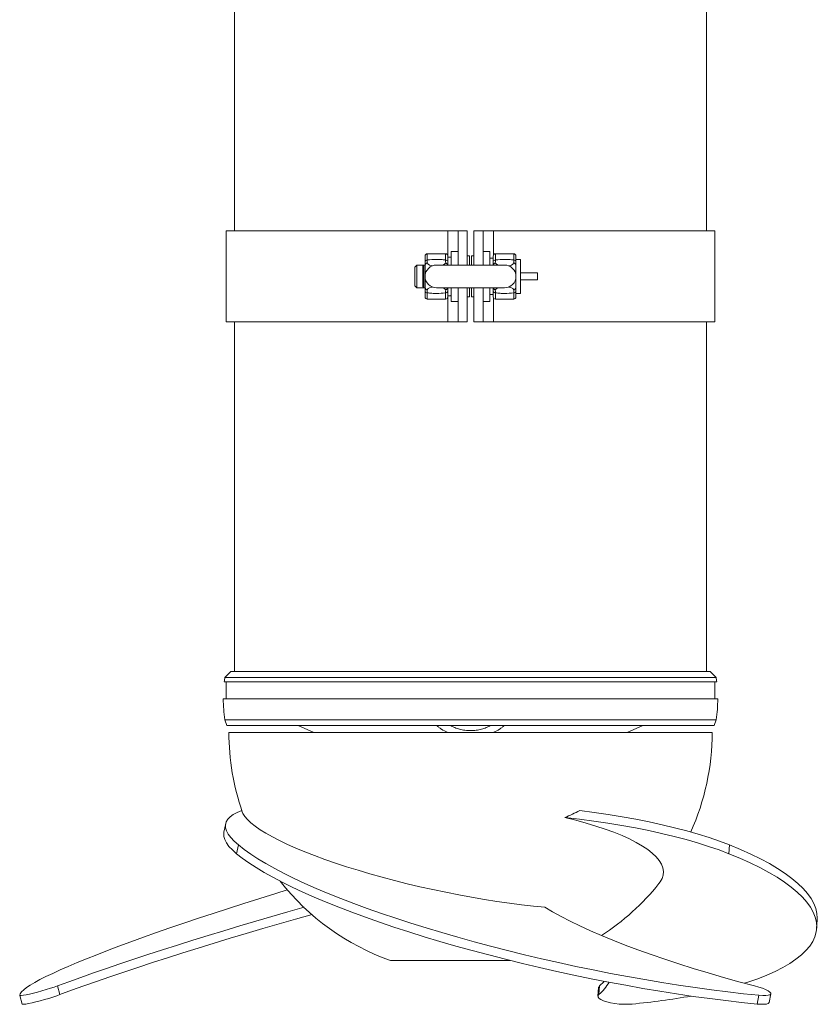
# Model space of a CAD drawing. Header units: millimetres. Extents: x 337 to 688, y 82 to 1036.
# Tile 1 of 5: x 337 to 688, y 82 to 515. Entities that reach past the tile are written whole.
import ezdxf

# ---------------------------------------------------------------- set-up
doc = ezdxf.new("R2010")
doc.units = ezdxf.units.MM

msp = doc.modelspace()

# ---------------------------------------------------------------- linework, layer by layer
at = {"color": 7, "linetype": 'Continuous', "lineweight": 15}
for p, q in [((431.17, 533.95), (431.17, 422.45)), ((638.79, 422.45), (638.79, 533.95)), ((427.48, 422.45), (427.48, 382.45)), ((524.95, 422.45), (427.48, 422.45)), ((529.48, 422.45), (524.95, 422.45)), ((533.48, 422.45), (529.48, 422.45)), ((529.48, 407.45), (529.48, 422.45)), ((533.48, 422.45), (533.48, 407.45)), ((536.48, 422.45), (540.48, 422.45)), ((536.48, 422.45), (536.48, 407.45)), ((540.48, 407.45), (540.48, 422.45)), ((545.02, 422.45), (540.48, 422.45)), ((642.48, 422.45), (545.02, 422.45)), ((642.48, 382.45), (642.48, 422.45)), ((523.98, 412.45), (515.98, 412.45)), ((529.48, 413.45), (526.48, 413.45)), ((526.48, 413.45), (526.48, 407.45)), ((543.48, 413.45), (540.48, 413.45)), ((543.48, 413.45), (543.48, 407.45)), ((553.98, 412.45), (545.98, 412.45)), ((511.4, 407.45), (510.48, 406.53)), ((514.48, 407.45), (511.4, 407.45)), ((511.4, 407.45), (511.4, 397.45)), ((514.48, 407.45), (513.98, 406.95)), ((514.98, 407.45), (514.48, 407.45)), ((514.48, 407.45), (514.48, 397.45)), ((514.98, 408.96), (514.98, 411.45)), ((549.98, 407.45), (519.98, 407.45)), ((524.95, 410.95), (526.32, 410.95)), ((524.98, 411.45), (524.98, 408.96)), ((524.98, 408.96), (524.98, 407.45)), ((526.32, 410.95), (526.48, 410.32)), ((534.48, 411.45), (533.48, 411.45)), ((534.48, 411.45), (534.48, 407.45)), ((536.48, 411.45), (535.48, 411.45)), ((535.48, 411.45), (535.48, 407.45)), ((544.98, 410.45), (543.48, 410.45)), ((544.98, 408.96), (544.98, 411.45)), ((544.98, 407.45), (544.98, 408.96)), ((554.98, 411.45), (554.98, 408.96)), ((556.98, 409.95), (554.98, 409.95)), ((556.98, 409.95), (556.98, 403.95)), ((510.48, 398.37), (510.48, 406.53)), ((513.98, 397.95), (513.98, 406.95)), ((514.98, 402.45), (514.98, 406.93)), ((554.98, 402.45), (554.98, 406.93)), ((556.98, 403.95), (564.48, 403.95)), ((556.98, 403.95), (556.98, 402.45)), ((564.48, 400.95), (564.48, 403.95)), ((514.98, 397.97), (514.98, 402.45)), ((554.98, 397.97), (554.98, 402.45)), ((556.98, 402.45), (556.98, 400.95)), ((556.98, 400.95), (556.98, 394.95)), ((556.98, 400.95), (564.48, 400.95)), ((510.48, 398.37), (511.4, 397.45)), ((511.4, 397.45), (514.48, 397.45)), ((513.98, 397.95), (514.48, 397.45)), ((514.48, 397.45), (514.98, 397.45)), ((514.98, 393.45), (514.98, 395.95)), ((519.98, 397.45), (549.98, 397.45)), ((524.98, 397.45), (524.98, 395.95)), ((524.98, 395.95), (524.98, 393.45)), ((526.32, 393.95), (526.48, 394.58)), ((526.48, 397.45), (526.48, 391.45)), ((529.48, 382.45), (529.48, 397.45)), ((533.48, 397.45), (533.48, 382.45)), ((534.48, 397.45), (534.48, 393.45)), ((535.48, 397.45), (535.48, 393.45)), ((536.48, 397.45), (536.48, 382.45)), ((540.48, 382.45), (540.48, 397.45)), ((543.48, 397.45), (543.48, 391.45)), ((543.48, 394.45), (544.98, 394.45)), ((544.98, 395.95), (544.98, 397.45)), ((544.98, 393.45), (544.98, 395.95)), ((554.98, 395.95), (554.98, 393.45)), ((554.98, 394.95), (556.98, 394.95)), ((515.98, 392.45), (523.98, 392.45)), ((524.95, 393.95), (526.32, 393.95)), ((526.48, 391.45), (529.48, 391.45)), ((533.48, 393.45), (534.48, 393.45)), ((535.48, 393.45), (536.48, 393.45)), ((540.48, 391.45), (543.48, 391.45)), ((545.98, 392.45), (553.98, 392.45)), ((524.95, 382.45), (427.48, 382.45)), ((431.17, 382.45), (431.17, 228.65)), ((529.48, 382.45), (524.95, 382.45)), ((533.48, 382.45), (529.48, 382.45)), ((536.48, 382.45), (540.48, 382.45)), ((545.02, 382.45), (540.48, 382.45)), ((642.48, 382.45), (545.02, 382.45)), ((638.79, 228.65), (638.79, 382.45)), ((429.48, 228.65), (426.9, 226.07)), ((426.9, 226.07), (534.98, 226.07)), ((429.48, 228.65), (534.98, 228.65)), ((534.98, 228.65), (640.48, 228.65)), ((534.98, 226.07), (643.07, 226.07)), ((643.07, 226.07), (640.48, 228.65)), ((426.65, 224.15), (534.98, 224.15)), ((427.48, 224.15), (427.48, 216.65)), ((534.98, 224.15), (643.32, 224.15)), ((642.48, 216.65), (642.48, 224.15)), ((426.21, 216.65), (534.98, 216.65)), ((534.98, 216.65), (643.76, 216.65)), ((426.87, 207.35), (427.78, 204.85)), ((426.87, 207.35), (534.98, 207.35)), ((427.78, 204.85), (534.98, 204.85)), ((459.14, 204.85), (466.09, 201.85)), ((534.98, 207.35), (643.09, 207.35)), ((534.98, 204.85), (642.18, 204.85)), ((603.87, 201.85), (610.83, 204.85)), ((642.18, 204.85), (643.09, 207.35)), ((641.3, 201.85), (428.66, 201.85)), ((427.27, 161.73), (426.45, 157.89)), ((432, 148.49), (432.83, 152.33)), ((648.63, 148.49), (648.91, 152.33)), ((687.26, 115.55), (687.54, 119.4)), ((552.37, 101.55), (499.72, 101.55)), ((354.35, 86.48), (353.25, 90.33)), ((591.34, 89.63), (591.06, 85.79)), ((591.46, 86.48), (591.74, 90.33)), ((666.32, 82.97), (667.15, 86.82)), ((336.62, 86.17), (337.72, 82.32)), ((661.07, 82.34), (661.9, 86.19))]:
    msp.add_line(p, q, dxfattribs=at)
at = {"color": 8, "linetype": 'Continuous', "lineweight": 15}
for p, q in [((524.95, 411.71), (524.95, 422.45)), ((545.02, 411.71), (545.02, 422.45)), ((515.98, 412.45), (515.98, 409.68)), ((523.98, 409.68), (523.98, 412.45)), ((545.98, 412.45), (545.98, 409.68)), ((553.98, 409.68), (553.98, 412.45)), ((515.98, 395.22), (515.98, 392.45)), ((523.98, 392.45), (523.98, 395.22)), ((545.98, 395.22), (545.98, 392.45)), ((553.98, 392.45), (553.98, 395.22)), ((524.95, 382.45), (524.95, 393.2)), ((545.02, 382.45), (545.02, 393.2))]:
    msp.add_line(p, q, dxfattribs=at)
at = {"color": 7, "linetype": 'Continuous', "lineweight": 15, "flags": 128}
for points in [[(432.83, 152.33), (431.01, 153.97), (429.53, 155.55), (428.41, 157.07), (427.65, 158.53), (427.24, 159.93), (427.19, 161.25), (427.51, 162.5), (428.18, 163.67), (429.21, 164.76), (430.6, 165.76), (432.33, 166.67), (434.41, 167.49)], [(567.68, 124.91), (562.63, 125.4), (557.42, 126), (552.08, 126.69), (546.62, 127.48), (541.07, 128.35), (535.45, 129.32), (529.79, 130.37), (524.1, 131.49), (518.41, 132.7), (512.74, 133.97), (507.12, 135.3), (501.56, 136.7), (496.1, 138.15), (490.75, 139.65), (485.53, 141.19), (480.46, 142.76), (475.57, 144.37), (470.88, 145.99), (466.4, 147.64), (462.15, 149.29), (458.16, 150.95), (454.42, 152.6), (450.97, 154.24), (447.81, 155.86), (444.96, 157.47), (442.43, 159.04), (440.23, 160.57), (438.36, 162.06), (436.84, 163.51), (435.67, 164.89), (434.86, 166.22), (434.57, 166.91)], [(648.91, 152.33), (644.59, 153.97), (640, 155.55), (635.17, 157.07), (630.09, 158.53), (624.79, 159.93), (619.29, 161.25), (613.6, 162.5), (607.75, 163.67), (601.74, 164.76), (595.6, 165.76), (589.35, 166.67), (583.01, 167.49)], [(576.49, 164.34), (581.25, 163.18), (585.81, 161.95), (590.14, 160.66), (594.24, 159.31), (598.08, 157.91), (601.64, 156.45), (604.93, 154.96), (607.91, 153.43), (610.58, 151.87), (612.93, 150.29), (614.95, 148.69), (616.62, 147.08), (617.96, 145.47), (618.94, 143.86), (619.56, 142.26), (619.82, 140.67), (619.73, 139.11), (619.28, 137.57), (618.46, 136.07), (617.91, 135.32)], [(648.63, 148.49), (644.32, 150.12), (639.75, 151.7), (634.92, 153.22), (629.85, 154.68), (624.57, 156.07), (619.08, 157.39), (613.41, 158.64), (607.56, 159.81), (601.57, 160.89), (595.45, 161.89), (589.21, 162.8), (582.89, 163.62), (576.49, 164.34)], [(432, 148.49), (430.19, 150.12), (428.71, 151.7), (427.59, 153.22), (426.83, 154.68), (426.42, 156.07), (426.37, 157.39), (426.45, 157.89)], [(661.9, 86.19), (655.09, 86.89), (648.13, 87.69), (641.03, 88.59), (633.81, 89.58), (626.5, 90.66), (619.09, 91.83), (611.61, 93.09), (604.08, 94.43), (596.51, 95.85), (588.91, 97.35), (581.32, 98.92), (573.73, 100.57), (566.17, 102.28), (558.66, 104.06), (551.21, 105.89), (543.84, 107.79), (536.56, 109.73), (529.39, 111.72), (522.35, 113.75), (515.45, 115.82), (508.71, 117.93), (502.14, 120.06), (495.75, 122.22), (489.56, 124.4), (483.59, 126.6), (477.85, 128.8), (472.34, 131.01), (467.09, 133.22), (462.1, 135.43), (457.38, 137.62), (452.95, 139.8), (448.81, 141.97), (444.97, 144.11), (441.45, 146.22), (438.25, 148.29), (435.37, 150.33), (432.83, 152.33)], [(687.54, 119.4), (687.57, 120.06), (687.43, 122.22), (686.92, 124.4), (686.06, 126.6), (684.83, 128.8), (683.25, 131.01), (681.31, 133.22), (679.02, 135.43), (676.39, 137.62), (673.42, 139.8), (670.12, 141.97), (666.5, 144.11), (662.55, 146.22), (658.3, 148.29), (653.75, 150.33), (648.91, 152.33)], [(661.07, 82.34), (654.26, 83.05), (647.3, 83.85), (640.21, 84.74), (632.99, 85.73), (625.67, 86.81), (618.27, 87.98), (610.79, 89.24), (603.26, 90.58), (595.68, 92), (588.09, 93.5), (580.49, 95.08), (572.91, 96.72), (565.35, 98.44), (557.84, 100.21), (550.39, 102.05), (543.02, 103.94), (535.74, 105.88), (528.57, 107.87), (521.53, 109.91), (514.63, 111.98), (507.88, 114.08), (501.31, 116.22), (494.93, 118.38), (488.74, 120.56), (482.77, 122.75), (477.02, 124.95), (471.52, 127.16), (466.26, 129.37), (461.27, 131.58), (456.56, 133.78), (452.12, 135.96), (447.99, 138.12), (444.15, 140.26), (440.63, 142.37), (437.42, 144.45), (434.55, 146.49), (432, 148.49)], [(655.51, 91.51), (657.04, 92), (661.36, 93.5), (665.37, 95.08), (669.07, 96.72), (672.44, 98.44), (675.49, 100.21), (678.19, 102.05), (680.56, 103.94), (682.57, 105.88), (684.23, 107.87), (685.54, 109.91), (686.49, 111.98), (687.07, 114.08), (687.29, 116.22), (687.15, 118.38), (686.65, 120.56), (685.78, 122.75), (684.56, 124.95), (682.97, 127.16), (681.04, 129.37), (678.75, 131.58), (676.12, 133.78), (673.15, 135.96), (669.85, 138.12), (666.22, 140.26), (662.28, 142.37), (658.02, 144.45), (653.47, 146.49), (648.63, 148.49)], [(336.62, 86.19), (336.86, 86.89), (337.44, 87.69), (338.38, 88.59), (339.66, 89.58), (341.28, 90.66), (343.24, 91.83), (345.54, 93.09), (348.17, 94.43), (351.13, 95.85), (354.4, 97.35), (357.99, 98.92), (361.87, 100.57), (366.06, 102.28), (370.53, 104.06), (375.27, 105.89), (380.28, 107.79), (385.54, 109.73), (391.05, 111.72), (396.78, 113.75), (402.74, 115.82), (408.89, 117.93), (415.24, 120.06), (421.77, 122.22), (428.46, 124.4), (435.3, 126.6), (442.27, 128.8), (449.36, 131.01), (454.36, 132.55)], [(461.75, 124.91), (454.64, 122.89), (447.54, 120.85), (440.47, 118.79), (433.43, 116.7), (426.46, 114.61), (419.56, 112.51), (412.75, 110.4), (406.06, 108.3), (399.48, 106.21), (393.05, 104.13), (386.78, 102.06), (380.68, 100.02), (374.76, 98.01), (369.05, 96.03), (363.55, 94.09), (358.28, 92.18), (353.25, 90.33)], [(465.25, 121.73), (458, 119.69), (450.75, 117.62), (443.53, 115.52), (436.34, 113.4), (429.21, 111.26), (422.16, 109.12), (415.19, 106.97), (408.34, 104.83), (401.62, 102.69), (395.04, 100.57), (388.62, 98.46), (382.37, 96.38), (376.32, 94.32), (370.48, 92.3), (364.86, 90.32), (359.48, 88.38), (354.35, 86.48)], [(567.68, 124.91), (571.09, 122.89), (574.8, 120.85), (578.81, 118.79), (583.11, 116.7), (587.7, 114.61), (592.55, 112.51), (597.66, 110.4), (603.02, 108.3), (608.61, 106.21), (614.41, 104.13), (620.43, 102.06), (626.63, 100.02), (633.01, 98.01), (639.55, 96.03), (646.23, 94.09), (653.04, 92.18), (659.96, 90.33)], [(593.8, 92.37), (593.63, 92.18), (591.74, 90.33)], [(353.25, 90.33), (351.8, 89.81), (350.12, 89.26), (348.3, 88.69), (346.39, 88.13), (344.48, 87.61), (342.64, 87.13), (340.95, 86.72), (339.46, 86.41), (338.24, 86.19), (337.34, 86.08), (336.79, 86.08), (336.62, 86.19)], [(591.74, 90.33), (591.37, 89.81), (591.34, 89.63)], [(659.96, 90.33), (661.78, 89.81), (663.42, 89.26), (664.83, 88.69), (665.93, 88.13), (666.7, 87.61), (667.1, 87.13), (667.11, 86.72), (666.74, 86.41), (666, 86.19), (664.91, 86.08), (663.53, 86.08), (661.9, 86.19)], [(354.35, 86.48), (352.89, 85.97), (351.22, 85.41), (349.4, 84.84), (347.49, 84.29), (345.58, 83.76), (343.74, 83.28), (342.05, 82.88), (340.56, 82.56), (339.34, 82.34), (338.44, 82.23), (337.89, 82.23), (337.72, 82.32)], [(591.46, 86.48), (591.1, 85.97), (591.13, 85.41), (591.55, 84.84), (592.34, 84.29), (593.49, 83.76), (594.93, 83.28), (596.61, 82.88), (598.47, 82.56), (600.43, 82.34), (602.42, 82.23), (604.35, 82.23), (606.16, 82.34)], [(666.32, 82.97), (666.29, 82.88), (665.92, 82.56), (665.17, 82.34), (664.09, 82.23), (662.7, 82.23), (661.07, 82.34)]]:
    msp.add_lwpolyline(points, dxfattribs=at)
at = {"color": 7, "linetype": 'Continuous', "lineweight": 15}
for centre, radius, start, end in [((515.98, 411.45), 1, 90, 180), ((523.98, 411.45), 1, 0, 90), ((545.98, 411.45), 1, 90, 180), ((553.98, 411.45), 1, 0, 90), ((515.86, 408.79), 0.896, 82.3427, 169.3792), ((519.98, 402.45), 5, 90, 180), ((518.11, 409.78), 2.62, 212.1316, 274.4783), ((524.1, 408.79), 0.896, 10.6209, 97.6573), ((545.86, 408.79), 0.896, 82.3427, 169.3791), ((549.98, 402.45), 5, 0, 90), ((551.85, 409.78), 2.62, 265.5217, 327.8684), ((554.1, 408.79), 0.896, 10.6208, 97.6573), ((519.98, 402.45), 5, 180, 270), ((549.98, 402.45), 5, 270, 0), ((515.86, 396.11), 0.896, 190.6208, 277.6573), ((518.11, 395.13), 2.62, 85.5217, 147.8684), ((524.1, 396.11), 0.896, 262.3427, 349.3791), ((545.86, 396.11), 0.896, 190.6209, 277.6573), ((551.85, 395.13), 2.62, 32.1316, 94.4783), ((554.1, 396.11), 0.896, 262.3427, 349.3792), ((515.98, 393.45), 1, 180, 270), ((523.98, 393.45), 1, 270, 0), ((545.98, 393.45), 1, 180, 270), ((553.98, 393.45), 1, 270, 0), ((491.21, 216.62), 65, 171.6391, 173.3437), ((578.76, 216.62), 65, 6.6563, 8.3609), ((491.21, 216.62), 65, 179.9697, 188.1953), ((578.76, 216.62), 65, 351.8047, 0.0303), ((534.98, 201.85), 106.32, 180, 199.1857), ((534.98, 201.85), 106.32, 335.6646, 0), ((534.98, 201.85), 106.32, 217.9651, 250.63), ((534.98, 201.85), 106.32, 302.8068, 321.2605), ((578.54, 101.69), 19.96, 310.3665, 330.7962), ((576.46, 395.96), 315.02, 275.4095, 280.1543)]:
    msp.add_arc(centre, radius, start, end, dxfattribs=at)
at = {"color": 8, "linetype": 'Continuous', "lineweight": 15}
for centre, start, end in [((520.08, 411.9), 303.3139, 318.6712), ((549.89, 411.9), 221.3288, 236.6861), ((520.08, 393), 41.3288, 56.6861), ((549.89, 393), 123.3139, 138.6712)]:
    msp.add_arc(centre, 5.32, start, end, dxfattribs=at)
at = {"color": 7, "linetype": 'Continuous', "lineweight": 15}
for points in [[(514.98, 406.93), (514.98, 407.5), (514.98, 408.17), (514.98, 408.96)], [(515.98, 409.68), (515.96, 409.21), (515.93, 408.78), (515.89, 408.39)], [(524.07, 408.39), (524.04, 408.78), (524.01, 409.21), (523.98, 409.68)], [(545.98, 409.68), (545.96, 409.21), (545.93, 408.78), (545.89, 408.39)], [(554.07, 408.39), (554.04, 408.78), (554.01, 409.21), (553.98, 409.68)], [(554.98, 408.96), (554.98, 408.17), (554.98, 407.5), (554.98, 406.93)], [(514.98, 395.95), (514.98, 396.73), (514.98, 397.4), (514.98, 397.97)], [(515.89, 396.52), (515.93, 396.13), (515.96, 395.7), (515.98, 395.22)], [(523.98, 395.22), (524.01, 395.7), (524.04, 396.13), (524.07, 396.52)], [(545.89, 396.52), (545.93, 396.13), (545.96, 395.7), (545.98, 395.22)], [(553.98, 395.22), (554.01, 395.7), (554.04, 396.13), (554.07, 396.52)], [(554.98, 397.97), (554.98, 397.4), (554.98, 396.73), (554.98, 395.95)], [(576.49, 164.34), (578.71, 165.35), (580.88, 166.39), (583.01, 167.49)]]:
    msp.add_open_spline(points, degree=3, dxfattribs=at)
for points, knots in [([(514.98, 406.93), (514.98, 407.08), (514.99, 407.22), (515.05, 407.52), (515.1, 407.67), (515.25, 407.94), (515.36, 408.06), (515.55, 408.21), (515.61, 408.25), (515.75, 408.33), (515.82, 408.36), (515.89, 408.39)], [0, 0, 0, 0, 0.25, 0.25, 0.5, 0.5, 0.75, 0.75, 0.875, 0.875, 1, 1, 1, 1]), ([(515.98, 409.68), (517.3, 409.86), (518.63, 409.95), (520.63, 409.95), (521.31, 409.93), (522.65, 409.84), (523.32, 409.77), (523.98, 409.68)], [0, 0, 0, 0, 0.5, 0.5, 0.75, 0.75, 1, 1, 1, 1]), ([(524.91, 407.45), (524.91, 407.48), (524.9, 407.56), (524.8, 407.78), (524.62, 408.08), (524.33, 408.28), (524.14, 408.36), (524.08, 408.38), (524.07, 408.39)], [0, 0, 0, 0, 0.055364, 0.214758, 0.530203, 0.83604, 0.991218, 1, 1, 1, 1]), ([(545.89, 408.39), (545.89, 408.38), (545.82, 408.36), (545.68, 408.29), (545.54, 408.21), (545.44, 408.13), (545.35, 408.04), (545.19, 407.85), (545.07, 407.63), (545.06, 407.48), (545.05, 407.45)], [0, 0, 0, 0, 0.008771, 0.185308, 0.344674, 0.384379, 0.463836, 0.623241, 0.944705, 1, 1, 1, 1]), ([(545.98, 409.68), (547.3, 409.86), (548.63, 409.95), (550.63, 409.95), (551.31, 409.93), (552.65, 409.84), (553.32, 409.77), (553.98, 409.68)], [0, 0, 0, 0, 0.5, 0.5, 0.75, 0.75, 1, 1, 1, 1]), ([(554.98, 406.93), (554.98, 407.08), (554.97, 407.22), (554.91, 407.52), (554.86, 407.67), (554.75, 407.87), (554.7, 407.94), (554.6, 408.06), (554.54, 408.11), (554.42, 408.21), (554.35, 408.25), (554.21, 408.33), (554.14, 408.36), (554.07, 408.39)], [0, 0, 0, 0, 0.25, 0.25, 0.5, 0.5, 0.625, 0.625, 0.75, 0.75, 0.875, 0.875, 1, 1, 1, 1]), ([(514.98, 397.97), (514.98, 397.83), (514.99, 397.68), (515.05, 397.39), (515.1, 397.24), (515.22, 397.03), (515.26, 396.97), (515.36, 396.85), (515.42, 396.79), (515.55, 396.69), (515.61, 396.65), (515.75, 396.58), (515.82, 396.55), (515.89, 396.52)], [0, 0, 0, 0, 0.25, 0.25, 0.5, 0.5, 0.625, 0.625, 0.75, 0.75, 0.875, 0.875, 1, 1, 1, 1]), ([(523.98, 395.22), (522.67, 395.04), (521.34, 394.95), (519.33, 394.95), (518.66, 394.97), (517.31, 395.06), (516.64, 395.13), (515.98, 395.22)], [0, 0, 0, 0, 0.5, 0.5, 0.75, 0.75, 1, 1, 1, 1]), ([(524.07, 396.52), (524.08, 396.52), (524.15, 396.55), (524.29, 396.61), (524.43, 396.7), (524.52, 396.78), (524.62, 396.86), (524.77, 397.05), (524.89, 397.27), (524.91, 397.43), (524.91, 397.45)], [0, 0, 0, 0, 0.0087708, 0.1853081, 0.34468, 0.384378, 0.463835, 0.6232404, 0.944705, 1, 1, 1, 1]), ([(545.05, 397.45), (545.05, 397.43), (545.06, 397.34), (545.16, 397.12), (545.35, 396.83), (545.64, 396.63), (545.82, 396.55), (545.89, 396.52), (545.89, 396.52)], [0, 0, 0, 0, 0.055364, 0.214759, 0.530197, 0.836035, 0.991218, 1, 1, 1, 1]), ([(553.98, 395.22), (552.67, 395.04), (551.34, 394.95), (549.33, 394.95), (548.66, 394.97), (547.31, 395.06), (546.64, 395.13), (545.98, 395.22)], [0, 0, 0, 0, 0.5, 0.5, 0.75, 0.75, 1, 1, 1, 1]), ([(554.98, 397.97), (554.98, 397.83), (554.97, 397.68), (554.91, 397.39), (554.86, 397.24), (554.71, 396.97), (554.61, 396.84), (554.42, 396.69), (554.35, 396.65), (554.21, 396.58), (554.14, 396.55), (554.07, 396.52)], [0, 0, 0, 0, 0.25, 0.25, 0.5, 0.5, 0.75, 0.75, 0.875, 0.875, 1, 1, 1, 1]), ([(524.96, 201.85), (523.9, 202.28), (522.97, 202.75), (521.78, 203.51), (521.41, 203.78), (520.76, 204.31), (520.47, 204.58), (520.22, 204.85)], [0, 0, 0, 0, 0.5, 0.5, 0.75, 0.75, 1, 1, 1, 1]), ([(526.25, 204.85), (526.8, 204.53), (527.42, 204.23), (528.74, 203.69), (529.44, 203.46), (530.95, 203.06), (531.73, 202.91), (532.94, 202.75), (533.34, 202.71), (534.17, 202.66), (534.59, 202.65), (535.83, 202.65), (536.65, 202.7), (537.86, 202.86), (538.27, 202.93), (539.05, 203.08), (539.43, 203.17), (540.53, 203.46), (541.23, 203.7), (542.22, 204.1), (542.54, 204.24), (543.15, 204.54), (543.44, 204.69), (543.72, 204.85)], [0, 0, 0, 0, 0.125, 0.125, 0.25, 0.25, 0.375, 0.375, 0.4375, 0.4375, 0.5, 0.5, 0.625, 0.625, 0.6875, 0.6875, 0.75, 0.75, 0.875, 0.875, 0.9375, 0.9375, 1, 1, 1, 1]), ([(549.74, 204.85), (549.49, 204.58), (549.2, 204.31), (548.55, 203.77), (548.18, 203.51), (546.98, 202.75), (546.06, 202.28), (545, 201.85)], [0, 0, 0, 0, 0.25, 0.25, 0.5, 0.5, 1, 1, 1, 1])]:
    msp.add_open_spline(points, degree=3, knots=knots, dxfattribs=at)

doc.saveas('drawing.dxf')
